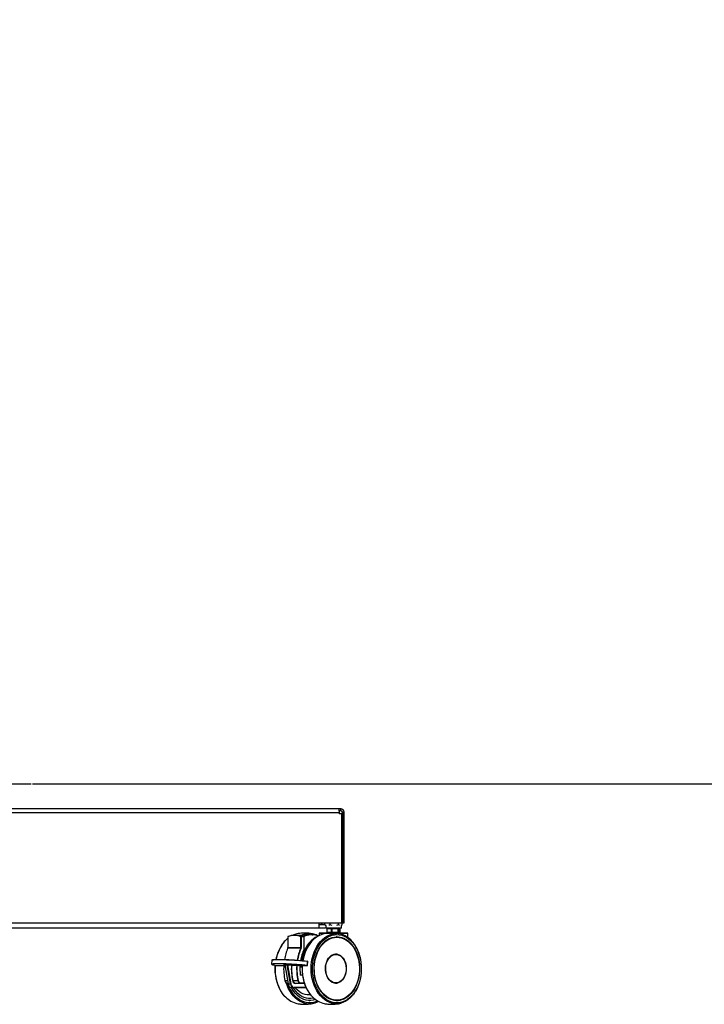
# Model space of a CAD drawing. Header units: millimetres. Extents: x 20 to 22981, y 40 to 19992.
# Tile 20 of 153: x 7004 to 8446, y 1654 to 3727. Entities that reach past the tile are written whole.
import ezdxf

# ---------------------------------------------------------------- set-up
doc = ezdxf.new("R2010")
doc.units = ezdxf.units.MM
doc.header["$LTSCALE"] = 2
doc.layers.add('COMPONENT_GEOMETRY', color=7, linetype='Continuous')
doc.styles.add('SLDTEXTSTYLE0', font='TXT', dxfattribs={"width": 0.75})
doc.dimstyles.new('SLDDIMSTYLE1', dxfattribs={"dimtxt": 100, "dimasz": 6.604, "dimexe": 0, "dimexo": 0.0625, "dimgap": 25, "dimtad": 0, "dimtih": 1, "dimtoh": 1, "dimdec": 1, "dimrnd": 1e-09, "dimzin": 12, "dimdsep": 46, "dimtxsty": 'SLDTEXTSTYLE0', "dimsah": 1, "dimcen": 0.09, "dimadec": 0, "dimazin": 3, "dimtfac": 1, "dimtdec": 1, "dimtofl": 0, "dimtmove": 0, "dimatfit": 3, "dimfxl": 1, "dimfrac": 2, "dimtolj": 1, "dimtzin": 12, "dimarcsym": 0})

# ---------------------------------------------------------------- blocks, each defined once
blk = doc.blocks.new('_D_5')
at = {"layer": 'COMPONENT_GEOMETRY', "color": 7}
for p, q in [((10523.3, 6612.5), (10523.3, 4529.8)), ((10323.2, 4509.5), (10292.8, 4509.5)), ((10292.8, 4509.5), (10292.8, 4350.8)), ((10723.4, 4509.5), (10753.8, 4509.5)), ((10753.8, 4509.5), (10753.8, 4350.8)), ((10292.8, 4350.8), (10323.2, 4350.8)), ((10753.8, 4350.8), (10723.4, 4350.8)), ((10523.3, 2118.5), (10523.3, 4201.1)), ((7030.6, 2118.5), (10529.6, 2118.5))]:
    blk.add_line(p, q, dxfattribs=at)
for points in [[(10523.3, 6612.5), (10522.3, 6605.9), (10524.3, 6605.9)], [(10523.3, 2118.5), (10524.3, 2125.1), (10522.3, 2125.1)]]:
    blk.add_solid(points, dxfattribs=at)
at = {"layer": 'COMPONENT_GEOMETRY', "color": 7, "char_height": 100, "attachment_point": 1, "style": 'SLDTEXTSTYLE0'}
for s, insert in [('7\'4.46"', (10323.2, 4479.7)), ('2247mm', (10250.5, 4330))]:
    blk.add_mtext(s, dxfattribs=dict(at, insert=insert))

msp = doc.modelspace()

# ---------------------------------------------------------------- linework, layer by layer
at = {"color": 7, "linetype": 'Continuous', "lineweight": 25}
for p, q in [((5882.12, 2057.49), (7676.46, 2057.49)), ((7675.29, 2065.49), (5883.29, 2065.49)), ((7679.29, 2065.49), (7675.29, 2065.49)), ((7679.29, 2061.49), (7676.14, 2061.49)), ((7676.46, 2057.49), (7676.46, 2055.09)), ((7681.66, 2055.09), (7676.46, 2055.09)), ((7679.29, 2065.49), (7679.29, 2061.49)), ((7681.66, 2055.09), (7681.66, 1825.49)), ((7687.29, 2057.49), (7683.29, 2057.49)), ((7683.29, 2055.09), (7683.29, 2057.49)), ((7687.29, 2055.09), (7683.29, 2055.09)), ((7683.29, 2055.09), (7683.29, 1825.49)), ((7687.29, 2055.09), (7687.29, 2057.49)), ((7687.29, 1825.49), (7687.29, 2055.09)), ((5876.92, 1825.49), (7681.66, 1825.49)), ((7634.79, 1814.49), (7634.79, 1825.49)), ((7646.59, 1821.35), (7646.59, 1825.49)), ((7657.26, 1825.49), (7657.26, 1821.35)), ((7675.51, 1821.35), (7675.51, 1825.49)), ((7682.27, 1832.46), (7681.66, 1832.93)), ((7683.07, 1831.76), (7681.66, 1832.8)), ((7683.07, 1821.35), (7683.07, 1831.76)), ((7683.29, 1825.49), (7687.29, 1825.49)), ((7634.79, 1814.49), (5923.79, 1814.49)), ((7634.63, 1803.59), (7634.63, 1798.73)), ((7646.29, 1821.49), (7634.79, 1821.49)), ((7646.29, 1814.49), (7634.79, 1814.49)), ((7635.03, 1803.99), (7694.63, 1803.99)), ((7639.72, 1804.49), (7639.72, 1803.99)), ((7639.72, 1804.49), (7689.94, 1804.49)), ((7646.59, 1821.5), (7646.29, 1821.49)), ((7648.33, 1814.65), (7646.29, 1814.49)), ((7646.59, 1821.35), (7647.4, 1820.75)), ((7649.3, 1819.93), (7646.59, 1821.35)), ((7647.35, 1820.68), (7648.33, 1819.92)), ((7648.33, 1819.92), (7648.33, 1814.49)), ((7681.33, 1814.49), (7648.33, 1814.49)), ((7650.68, 1813.29), (7650.68, 1805.69)), ((7650.88, 1813.49), (7651.1, 1813.49)), ((7651.1, 1805.49), (7650.88, 1805.49)), ((7660.21, 1813.29), (7650.95, 1813.29)), ((7650.95, 1813.29), (7650.95, 1805.69)), ((7650.95, 1805.69), (7660.21, 1805.69)), ((7651.1, 1813.49), (7660.36, 1813.49)), ((7660.36, 1805.49), (7651.1, 1805.49)), ((7657.26, 1821.35), (7654.55, 1819.93)), ((7654.83, 1814.49), (7654.83, 1813.49)), ((7654.83, 1805.49), (7654.83, 1804.49)), ((7661.91, 1819.93), (7657.26, 1821.35)), ((7661.17, 1813.29), (7660.21, 1813.29)), ((7660.21, 1805.69), (7660.21, 1813.29)), ((7660.21, 1805.69), (7661.17, 1805.69)), ((7660.36, 1813.49), (7661.13, 1813.49)), ((7661.13, 1805.49), (7660.36, 1805.49)), ((7661.13, 1813.49), (7674.27, 1813.49)), ((7674.27, 1805.49), (7661.13, 1805.49)), ((7674.32, 1813.29), (7661.17, 1813.29)), ((7661.17, 1813.29), (7661.17, 1805.69)), ((7661.17, 1805.69), (7674.32, 1805.69)), ((7675.51, 1821.35), (7670.87, 1819.93)), ((7674.27, 1813.49), (7674.86, 1813.49)), ((7674.86, 1805.49), (7674.27, 1805.49)), ((7674.32, 1805.69), (7674.32, 1813.29)), ((7675.05, 1813.29), (7674.32, 1813.29)), ((7674.32, 1805.69), (7675.05, 1805.69)), ((7674.83, 1813.49), (7674.83, 1814.49)), ((7674.83, 1804.49), (7674.83, 1805.49)), ((7674.86, 1813.49), (7678.75, 1813.49)), ((7678.75, 1805.49), (7674.86, 1805.49)), ((7675.05, 1813.29), (7675.05, 1805.69)), ((7678.94, 1813.29), (7675.05, 1813.29)), ((7675.05, 1805.69), (7678.94, 1805.69)), ((7677.43, 1819.93), (7675.51, 1821.35)), ((7678.75, 1813.49), (7678.78, 1813.49)), ((7678.78, 1805.49), (7678.75, 1805.49)), ((7678.94, 1805.69), (7678.94, 1813.29)), ((7678.98, 1805.69), (7678.98, 1813.29)), ((7683.07, 1821.35), (7681.15, 1819.93)), ((7681.33, 1819.92), (7682.31, 1820.68)), ((7681.33, 1814.49), (7681.33, 1819.92)), ((7689.94, 1803.99), (7689.94, 1804.49)), ((7695.03, 1794.46), (7695.03, 1803.59)), ((7568.63, 1796.29), (7568.63, 1773.5)), ((7568.74, 1796.29), (7568.74, 1773.5)), ((7589, 1799.14), (7582.69, 1799.14)), ((7596.63, 1796.29), (7596.06, 1796.29)), ((7596.06, 1773.5), (7596.06, 1796.29)), ((7596.42, 1796.67), (7602.73, 1796.67)), ((7596.63, 1796.29), (7596.63, 1773.5)), ((7602.94, 1796.29), (7596.63, 1796.29)), ((7602.94, 1770.2), (7602.94, 1796.29)), ((7603.06, 1770.2), (7603.06, 1796.29)), ((7670.48, 1795.97), (7670.9, 1795.97)), ((7670.9, 1795.97), (7670.55, 1795.97)), ((7671.73, 1795.29), (7670.9, 1795.29)), ((7595.85, 1772.45), (7568.53, 1772.45)), ((7568.74, 1773.5), (7596.06, 1773.5)), ((7596.63, 1773.5), (7596.06, 1773.5)), ((7534.91, 1746.74), (7534.4, 1738.57)), ((7609.73, 1744.42), (7609.21, 1736.25)), ((7609.64, 1736.17), (7610.15, 1744.34)), ((7669.67, 1758.99), (7668.64, 1758.99)), ((7545, 1735.78), (7545.02, 1735.78)), ((7545.02, 1735.78), (7559.77, 1735.78)), ((7561.76, 1737.34), (7566.77, 1737.34)), ((7561.91, 1736.99), (7568.85, 1696.84)), ((7567.03, 1737.04), (7562.01, 1737.04)), ((7562.01, 1737.04), (7568.97, 1696.81)), ((7573.99, 1696.81), (7567.03, 1737.04)), ((7567.63, 1736.87), (7574.55, 1696.91)), ((7576.05, 1735.84), (7567.63, 1736.87)), ((7567.94, 1737.27), (7576.35, 1736.24)), ((7576.35, 1736.24), (7586.95, 1736.24)), ((7587.21, 1735.81), (7576.61, 1735.81)), ((7590.93, 1735.39), (7587.77, 1735.77)), ((7588.07, 1736.17), (7591.24, 1735.78)), ((7591.24, 1735.78), (7609.04, 1735.78)), ((7591.26, 1735.78), (7591.24, 1735.78)), ((7591.26, 1735.78), (7609.07, 1735.78)), ((7595.76, 1732.42), (7594.11, 1732.42)), ((7594.14, 1732.84), (7595.41, 1732.84)), ((7595.57, 1735.78), (7595.41, 1732.84)), ((7598.76, 1732.42), (7596.69, 1732.42)), ((7609.07, 1735.78), (7609.04, 1735.78)), ((7579.22, 1703.85), (7589.81, 1703.85)), ((7594.97, 1715.91), (7599.59, 1715.91)), ((7567.96, 1698.28), (7568.6, 1698.28)), ((7568.97, 1696.81), (7573.99, 1696.81)), ((7575.94, 1689.16), (7580.96, 1689.16)), ((7607.19, 1689.16), (7580.96, 1689.16)), ((7584.68, 1698.28), (7595.27, 1698.28)), ((7603.54, 1698.28), (7595.27, 1698.28)), ((7668.64, 1698.99), (7669.67, 1698.99)), ((7613.41, 1662.01), (7614.58, 1662.01)), ((7670.55, 1662.01), (7670.9, 1662.01)), ((7670.9, 1662.69), (7671.73, 1662.69))]:
    msp.add_line(p, q, dxfattribs=at)
at = {"color": 8, "linetype": 'Continuous', "lineweight": 25}
for p, q in [((7653.74, 1803.59), (7634.63, 1803.59)), ((7650.95, 1813.29), (7650.68, 1813.29)), ((7650.68, 1805.69), (7650.95, 1805.69)), ((7695.03, 1803.59), (7668.82, 1803.59)), ((7678.98, 1813.29), (7678.94, 1813.29)), ((7678.94, 1805.69), (7678.98, 1805.69)), ((7568.74, 1796.29), (7568.63, 1796.29)), ((7602.94, 1796.29), (7603.06, 1796.29)), ((7568.74, 1773.5), (7568.63, 1773.5)), ((7602.94, 1770.2), (7603.06, 1770.2)), ((7545, 1735.78), (7559.8, 1735.78)), ((7559.63, 1736.24), (7562.04, 1736.24)), ((7562.11, 1735.81), (7559.89, 1735.81)), ((7597.13, 1735.78), (7596.97, 1732.82)), ((7596.97, 1732.82), (7598.79, 1732.82)), ((7562.49, 1703.85), (7567.64, 1703.85)), ((7599.64, 1715.51), (7595.25, 1715.51)), ((7581.24, 1689.56), (7607.01, 1689.56)), ((7603.68, 1697.88), (7584.4, 1697.88)), ((7595.55, 1698.68), (7603.4, 1698.68))]:
    msp.add_line(p, q, dxfattribs=at)
at = {"color": 7, "linetype": 'Continuous', "lineweight": 25, "flags": 128}
for points in [[(7568.89, 1796.66), (7568.9, 1796.67), (7568.96, 1796.67)], [(7632.22, 1797.48), (7631.19, 1797.04), (7626.34, 1794.54), (7621.7, 1791.37), (7617.31, 1787.57), (7613.22, 1783.16), (7609.47, 1778.2), (7606.1, 1772.75), (7603.14, 1766.84), (7600.62, 1760.55), (7598.57, 1753.93), (7597.01, 1747.06), (7596.81, 1745.99)], [(7671.73, 1800.84), (7676.86, 1800.48), (7681.94, 1799.41), (7686.92, 1797.64), (7691.74, 1795.19), (7696.37, 1792.09), (7700.75, 1788.35), (7704.85, 1784.03), (7708.61, 1779.16), (7712.01, 1773.79), (7715.01, 1767.97), (7717.58, 1761.77), (7719.69, 1755.24), (7721.33, 1748.45), (7722.47, 1741.47), (7723.11, 1734.36), (7723.24, 1727.2), (7722.85, 1720.06), (7721.96, 1713), (7720.57, 1706.11), (7718.69, 1699.44), (7716.35, 1693.07), (7713.56, 1687.05), (7710.36, 1681.45), (7706.77, 1676.32), (7702.84, 1671.72), (7698.6, 1667.69), (7694.08, 1664.26), (7689.35, 1661.48), (7684.44, 1659.37), (7679.41, 1657.95), (7674.3, 1657.24), (7669.16, 1657.24), (7664.05, 1657.95), (7659.01, 1659.37), (7654.11, 1661.48), (7649.37, 1664.26), (7644.86, 1667.69), (7640.62, 1671.72), (7636.68, 1676.32), (7633.1, 1681.45), (7629.89, 1687.05), (7627.11, 1693.07), (7624.76, 1699.44), (7622.89, 1706.11), (7621.49, 1713), (7620.6, 1720.06), (7620.22, 1727.2), (7620.35, 1734.36), (7620.99, 1741.47), (7622.13, 1748.45), (7623.76, 1755.24), (7625.88, 1761.77), (7628.45, 1767.97), (7631.44, 1773.79), (7634.84, 1779.16), (7638.61, 1784.03), (7642.7, 1788.35), (7647.09, 1792.09), (7651.71, 1795.19), (7656.54, 1797.64), (7661.52, 1799.41), (7666.6, 1800.48), (7671.73, 1800.84)], [(7671.73, 1795.99), (7676.67, 1795.64), (7681.56, 1794.57), (7686.34, 1792.82), (7690.97, 1790.38), (7695.4, 1787.3), (7699.57, 1783.6), (7703.45, 1779.32), (7706.99, 1774.5), (7710.16, 1769.21), (7712.92, 1763.48), (7715.25, 1757.39), (7717.11, 1751), (7718.49, 1744.38), (7719.38, 1737.59), (7719.76, 1730.72), (7719.64, 1723.82), (7719, 1716.98), (7717.86, 1710.27), (7716.24, 1703.75), (7714.14, 1697.5), (7711.59, 1691.59), (7708.62, 1686.07), (7705.26, 1681.01), (7701.55, 1676.46), (7697.52, 1672.46), (7693.21, 1669.06), (7688.68, 1666.3), (7683.97, 1664.2), (7679.12, 1662.79), (7674.2, 1662.08), (7669.25, 1662.08), (7664.33, 1662.79), (7659.49, 1664.2), (7654.78, 1666.3), (7650.25, 1669.06), (7645.94, 1672.46), (7641.91, 1676.46), (7638.19, 1681.01), (7634.83, 1686.07), (7631.86, 1691.59), (7629.32, 1697.5), (7627.22, 1703.75), (7625.59, 1710.27), (7624.46, 1716.98), (7623.82, 1723.82), (7623.69, 1730.72), (7624.08, 1737.59), (7624.96, 1744.38), (7626.35, 1751), (7628.21, 1757.39), (7630.53, 1763.48), (7633.3, 1769.21), (7636.46, 1774.5), (7640.01, 1779.32), (7643.89, 1783.6), (7648.06, 1787.3), (7652.49, 1790.38), (7657.12, 1792.82), (7661.9, 1794.57), (7666.79, 1795.64), (7671.73, 1795.99)], [(7671.73, 1795.29), (7676.62, 1794.94), (7681.45, 1793.89), (7686.19, 1792.15), (7690.77, 1789.74), (7695.15, 1786.69), (7699.28, 1783.03), (7703.12, 1778.79), (7706.62, 1774.03), (7709.76, 1768.79), (7712.49, 1763.12), (7714.79, 1757.1), (7716.64, 1750.77), (7718.01, 1744.22), (7718.88, 1737.5), (7719.26, 1730.7), (7719.13, 1723.87), (7718.51, 1717.1), (7717.38, 1710.46), (7715.77, 1704.01), (7713.7, 1697.83), (7711.18, 1691.98), (7708.24, 1686.52), (7704.91, 1681.51), (7701.24, 1677), (7697.25, 1673.05), (7692.99, 1669.69), (7688.5, 1666.95), (7683.84, 1664.88), (7679.05, 1663.48), (7674.18, 1662.78), (7669.28, 1662.78), (7664.41, 1663.48), (7659.62, 1664.88), (7654.96, 1666.95), (7650.47, 1669.69), (7646.21, 1673.05), (7642.22, 1677), (7638.54, 1681.51), (7635.22, 1686.52), (7632.28, 1691.98), (7629.76, 1697.83), (7627.68, 1704.01), (7626.07, 1710.46), (7624.95, 1717.1), (7624.32, 1723.87), (7624.2, 1730.7), (7624.57, 1737.5), (7625.45, 1744.22), (7626.82, 1750.77), (7628.66, 1757.1), (7630.96, 1763.12), (7633.7, 1768.79), (7636.83, 1774.03), (7640.34, 1778.79), (7644.18, 1783.03), (7648.31, 1786.69), (7652.69, 1789.74), (7657.27, 1792.15), (7662, 1793.89), (7666.84, 1794.94), (7671.73, 1795.29)], [(7609.73, 1744.42), (7604.77, 1744.91), (7599.48, 1745.39), (7593.93, 1745.85), (7588.2, 1746.27), (7582.39, 1746.66), (7576.57, 1747), (7570.85, 1747.29), (7565.29, 1747.53), (7560, 1747.72), (7555.04, 1747.84), (7550.49, 1747.9), (7546.42, 1747.9), (7542.89, 1747.84), (7539.96, 1747.72), (7537.67, 1747.53), (7536.05, 1747.29), (7535.13, 1747), (7534.91, 1746.74)], [(7535.34, 1747.16), (7535.56, 1747.37), (7536.47, 1747.66), (7538.07, 1747.9), (7540.34, 1748.08), (7543.25, 1748.2), (7546.75, 1748.27), (7550.78, 1748.27), (7555.29, 1748.2), (7560.21, 1748.08), (7565.46, 1747.9), (7570.97, 1747.66), (7576.65, 1747.37), (7582.41, 1747.03), (7588.18, 1746.65), (7593.86, 1746.23), (7599.36, 1745.78), (7604.61, 1745.3), (7609.52, 1744.81)], [(7609.52, 1744.81), (7609.57, 1744.8), (7609.61, 1744.78), (7609.65, 1744.75), (7609.68, 1744.7), (7609.7, 1744.64), (7609.72, 1744.57), (7609.73, 1744.49), (7609.73, 1744.42)], [(7669.67, 1759.6), (7673.03, 1759.25), (7676.3, 1758.18), (7679.42, 1756.43), (7682.31, 1754.03), (7684.9, 1751.05), (7687.14, 1747.55), (7688.96, 1743.62), (7690.34, 1739.34), (7691.23, 1734.82), (7691.61, 1730.16), (7691.48, 1725.48), (7690.84, 1720.88), (7689.71, 1716.47), (7688.1, 1712.35), (7686.07, 1708.62), (7683.64, 1705.37), (7680.89, 1702.68), (7677.88, 1700.6), (7674.68, 1699.18), (7671.36, 1698.47), (7667.99, 1698.47), (7664.67, 1699.18), (7661.47, 1700.6), (7658.46, 1702.68), (7655.71, 1705.37), (7653.28, 1708.62), (7651.25, 1712.35), (7649.64, 1716.47), (7648.5, 1720.88), (7647.86, 1725.48), (7647.74, 1730.16), (7648.12, 1734.82), (7649.01, 1739.34), (7650.39, 1743.62), (7652.21, 1747.55), (7654.45, 1751.05), (7657.04, 1754.03), (7659.93, 1756.43), (7663.05, 1758.18), (7666.32, 1759.25), (7669.67, 1759.6)], [(7669.67, 1758.99), (7672.96, 1758.64), (7676.17, 1757.59), (7679.22, 1755.88), (7682.05, 1753.53), (7684.59, 1750.61), (7686.79, 1747.18), (7688.58, 1743.32), (7689.92, 1739.13), (7690.8, 1734.7), (7691.17, 1730.14), (7691.05, 1725.55), (7690.42, 1721.04), (7689.31, 1716.72), (7687.73, 1712.68), (7685.74, 1709.03), (7683.36, 1705.85), (7680.67, 1703.2), (7677.72, 1701.17), (7674.58, 1699.78), (7671.32, 1699.08), (7668.03, 1699.08), (7664.77, 1699.78), (7661.63, 1701.17), (7658.68, 1703.2), (7655.99, 1705.85), (7653.61, 1709.03), (7651.62, 1712.68), (7650.04, 1716.72), (7648.93, 1721.04), (7648.3, 1725.55), (7648.18, 1730.14), (7648.55, 1734.7), (7649.43, 1739.13), (7650.77, 1743.32), (7652.56, 1747.18), (7654.76, 1750.61), (7657.3, 1753.53), (7660.13, 1755.88), (7663.18, 1757.59), (7666.39, 1758.64), (7669.67, 1758.99)], [(7534.78, 1738.18), (7534.41, 1738.49), (7534.62, 1738.83), (7535.54, 1739.12), (7537.16, 1739.36), (7539.45, 1739.55), (7542.38, 1739.67), (7545.91, 1739.73), (7549.97, 1739.73), (7554.52, 1739.67), (7559.48, 1739.55), (7564.78, 1739.36), (7570.33, 1739.12), (7576.06, 1738.83), (7581.88, 1738.49), (7587.69, 1738.1), (7593.42, 1737.68), (7598.97, 1737.22), (7604.26, 1736.74), (7609.21, 1736.25)], [(7608.96, 1735.84), (7604.05, 1736.34), (7598.8, 1736.81), (7593.29, 1737.26), (7587.62, 1737.68), (7581.85, 1738.07), (7576.09, 1738.4), (7570.41, 1738.7), (7564.9, 1738.93), (7559.65, 1739.12), (7554.73, 1739.24), (7550.22, 1739.3), (7546.18, 1739.3), (7542.69, 1739.24), (7539.78, 1739.12), (7537.51, 1738.93), (7535.91, 1738.7), (7534.99, 1738.4), (7534.79, 1738.07), (7535.29, 1737.68), (7536.5, 1737.26), (7538.39, 1736.81), (7540.93, 1736.34), (7544.09, 1735.84)], [(7609.04, 1735.78), (7609.12, 1735.79), (7609.18, 1735.79), (7609.21, 1735.79), (7609.21, 1735.8), (7609.18, 1735.81), (7609.13, 1735.82), (7609.06, 1735.83), (7608.96, 1735.84)], [(7568.85, 1696.84), (7568.86, 1696.83), (7568.88, 1696.82), (7568.92, 1696.81), (7568.97, 1696.81)], [(7626.68, 1664.15), (7621.98, 1662.79), (7617.06, 1662.08), (7612.11, 1662.08), (7607.19, 1662.79), (7602.35, 1664.2), (7597.63, 1666.3), (7593.1, 1669.06), (7588.79, 1672.46), (7584.76, 1676.46), (7581.05, 1681.01), (7577.69, 1686.07), (7575.95, 1689.16)], [(7626.66, 1664.16), (7621.97, 1662.81), (7617.06, 1662.1), (7612.11, 1662.1), (7607.19, 1662.81), (7602.35, 1664.22), (7597.64, 1666.32), (7593.11, 1669.08), (7588.8, 1672.48), (7584.77, 1676.47), (7581.06, 1681.02), (7577.7, 1686.08), (7575.96, 1689.16)], [(7622.75, 1667.44), (7621.72, 1667.19), (7616.97, 1666.48), (7612.19, 1666.48), (7607.44, 1667.19), (7602.77, 1668.6), (7598.23, 1670.69), (7593.88, 1673.44), (7589.76, 1676.83), (7585.93, 1680.8), (7582.42, 1685.32), (7579.95, 1689.16)], [(7616.27, 1674.04), (7613.8, 1673.73), (7609.26, 1673.73), (7604.76, 1674.45), (7600.35, 1675.88), (7596.08, 1678.01), (7592.01, 1680.8), (7588.2, 1684.21), (7584.69, 1688.21), (7583.97, 1689.16)], [(7704.3, 1672.08), (7704.16, 1671.93), (7699.99, 1667.62), (7695.53, 1663.89), (7690.84, 1660.8), (7685.95, 1658.36), (7680.91, 1656.6), (7675.77, 1655.53), (7670.58, 1655.18), (7665.39, 1655.53), (7660.94, 1656.41)]]:
    msp.add_lwpolyline(points, dxfattribs=at)
at = {"color": 8, "linetype": 'Continuous', "lineweight": 25, "flags": 128}
for points in [[(7602.79, 1796.66), (7602.78, 1796.67), (7602.73, 1796.67)], [(7614.58, 1800.84), (7619.71, 1800.48), (7621.25, 1800.23)], [(7660.94, 1656.41), (7660.25, 1656.6), (7655.21, 1658.36), (7650.32, 1660.8), (7645.63, 1663.89), (7641.17, 1667.62), (7637, 1671.93), (7633.15, 1676.8), (7629.66, 1682.16), (7626.56, 1687.98), (7623.89, 1694.2), (7621.67, 1700.74), (7619.92, 1707.56), (7618.66, 1714.59), (7617.9, 1721.76), (7617.64, 1728.99), (7617.9, 1736.23), (7618.66, 1743.39), (7619.92, 1750.42), (7621.67, 1757.24), (7623.89, 1763.79), (7626.56, 1770), (7629.66, 1775.82), (7633.15, 1781.19), (7637, 1786.05), (7641.17, 1790.37), (7645.63, 1794.09), (7650.32, 1797.19), (7655.21, 1799.63), (7660.25, 1801.39), (7665.39, 1802.45), (7670.58, 1802.81)], [(7602.94, 1770.2), (7602.98, 1770.16), (7603.01, 1770.12), (7603.02, 1770.08), (7603.02, 1770.04), (7603.02, 1770.03)], [(7561.07, 1672.13), (7557.39, 1676.8), (7553.9, 1682.16), (7550.81, 1687.98), (7548.14, 1694.2), (7545.92, 1700.74), (7544.17, 1707.56), (7542.9, 1714.59), (7542.14, 1721.76), (7541.89, 1728.99), (7542.14, 1736.14)], [(7618.22, 1672.13), (7614.54, 1676.8), (7611.05, 1682.16), (7607.95, 1687.98), (7605.28, 1694.2), (7603.06, 1700.74), (7601.31, 1707.56), (7600.05, 1714.59), (7599.29, 1721.76), (7599.03, 1728.99), (7599.26, 1735.78)], [(7594.69, 1716.17), (7594.74, 1716.18), (7594.78, 1716.2), (7594.8, 1716.21), (7594.81, 1716.22), (7594.81, 1716.22)], [(7603.79, 1656.41), (7603.11, 1656.6), (7598.07, 1658.36), (7593.18, 1660.8), (7588.48, 1663.89), (7584.02, 1667.62), (7579.85, 1671.93), (7576, 1676.8), (7572.51, 1682.16), (7569.42, 1687.98), (7566.75, 1694.2), (7564.9, 1699.51)], [(7631.3, 1661.03), (7627.3, 1659.37), (7622.26, 1657.95), (7617.15, 1657.24), (7612.01, 1657.24), (7606.9, 1657.95), (7601.87, 1659.37), (7596.96, 1661.48), (7592.23, 1664.26), (7587.72, 1667.69), (7583.47, 1671.72), (7579.54, 1676.32), (7575.95, 1681.45), (7572.75, 1687.05), (7569.96, 1693.07), (7568, 1698.28)]]:
    msp.add_lwpolyline(points, dxfattribs=at)
at = {"color": 7, "linetype": 'Continuous', "lineweight": 25}
for centre, radius, start, end in [((7634.29, 1831.49), 10, 272.86598, 323.1301), ((7635.03, 1803.59), 0.4, 90, 180), ((7650.88, 1813.29), 0.2, 90, 180), ((7650.88, 1805.69), 0.2, 180, 270), ((7651.13, 1813.31), 0.179, 100.35914, 187.52319), ((7651.13, 1805.67), 0.179, 172.47681, 259.64086), ((7660.39, 1813.31), 0.179, 100.35914, 187.52319), ((7660.39, 1805.67), 0.179, 172.47681, 259.64086), ((7660.92, 1813.34), 0.257, 349.36484, 36.49359), ((7660.92, 1805.64), 0.257, 323.50641, 10.63516), ((7674.07, 1813.34), 0.257, 349.36484, 36.49359), ((7674.07, 1805.64), 0.257, 323.50641, 10.63516), ((7674.85, 1813.3), 0.196, 358.78838, 88.73483), ((7674.85, 1805.69), 0.196, 271.26517, 1.21162), ((7678.74, 1813.3), 0.196, 358.78838, 88.73483), ((7678.74, 1805.69), 0.196, 271.26517, 1.21162), ((7678.78, 1813.29), 0.2, 0, 90), ((7678.78, 1805.69), 0.2, 270, 0), ((7694.63, 1803.59), 0.4, 0, 90), ((7604.39, 1748.44), 57.24, 128.668, 139.13467), ((7569.03, 1796.29), 0.4, 110.06335, 180), ((7582.4, 1759.41), 39.32, 69.67384, 110.32616), ((7582.69, 1759.61), 39.52, 69.67384, 110.32616), ((7595.61, 1761.44), 41.47, 104.77849, 115.65539), ((7588.91, 1759.22), 39.92, 69.74851, 89.87173), ((7596.49, 1796.25), 0.432, 100.0049, 174.92788), ((7596.23, 1796.32), 0.4, 355.00414, 61.88839), ((7618.9, 1762.48), 37.79, 71.45098, 115.89333), ((7602.54, 1796.32), 0.4, 355.00414, 61.88839), ((7602.66, 1796.29), 0.4, 0, 69.93665), ((7613.17, 1762.59), 40.22, 60.93705, 89.6176), ((7655.18, 1755.51), 47.82, 105.78211, 140.55474), ((7671.98, 1755.64), 39.66, 91.5638, 138.29023), ((7668.79, 1757.16), 45.68, 38.88421, 87.75856), ((7669.37, 1755.02), 40.98, 42.83582, 87.86676), ((7663.16, 1731.07), 103.28, 156.38159, 170.53974), ((7568.5, 1772.33), 0.121, 78.80903, 143.95735), ((7566.13, 1773.49), 2.61, 336.66257, 0.33844), ((7690.75, 1730.97), 103.58, 156.39234, 171.30189), ((7690.8, 1730.97), 103.06, 156.39128, 171.27816), ((7684.63, 1731.16), 90.54, 154.45646, 170.49506), ((7684.12, 1731.16), 90.03, 154.45553, 170.43841), ((7593.45, 1773.49), 2.61, 336.66257, 0.33844), ((7595.78, 1771.53), 0.92, 50.28901, 85.94202), ((7593.49, 1773.48), 3.13, 336.66257, 0.33844), ((7678.82, 1732.44), 81.57, 145.61232, 170.52593), ((7602.92, 1770.1), 0.123, 259.57249, 324.5261), ((7602.66, 1770.2), 0.4, 334.12703, 0), ((7668.79, 1742.4), 16.59, 90.54637, 122.24111), ((7668.42, 1742.45), 17.16, 54.57063, 87.53854), ((7545.06, 1743.58), 7.8, 262.84461, 269.53916), ((7559.51, 1735.88), 0.382, 349.85156, 72.47281), ((7673.41, 1728.97), 113.73, 176.55271, 192.75882), ((7672.87, 1728.97), 113.18, 176.55462, 192.75883), ((7561.67, 1737.01), 0.339, 3.96606, 75.63892), ((7566.69, 1737.01), 0.339, 3.96606, 75.63892), ((7568.01, 1736.89), 0.382, 101.71078, 183.65216), ((7690.12, 1728.97), 114.28, 176.55271, 192.75882), ((7576.43, 1735.87), 0.382, 101.71078, 183.65216), ((7576.67, 1741.58), 5.77, 263.85293, 269.46866), ((7576.24, 1735.88), 0.382, 349.85156, 72.47281), ((7690.13, 1728.97), 113.73, 176.55271, 192.75882), ((7586.83, 1735.88), 0.382, 349.85156, 72.47281), ((7700.73, 1728.97), 113.73, 176.55271, 192.75882), ((7700.74, 1728.97), 113.18, 176.55462, 192.75883), ((7588.15, 1735.8), 0.382, 101.71078, 183.65216), ((7591.31, 1735.41), 0.382, 101.71078, 183.65216), ((7696.1, 1728.99), 102.22, 176.19274, 187.20802), ((7695.55, 1728.99), 101.66, 176.17189, 187.20802), ((7595.79, 1732.8), 0.378, 173.18549, 264.85237), ((7596.61, 1732.77), 0.356, 281.95471, 8.29993), ((7608.83, 1736.21), 0.387, 289.58451, 5.7912), ((7568.78, 1704.56), 6.33, 186.37737, 262.54378), ((7579.27, 1702.28), 1.58, 92.08406, 112.73717), ((7585.27, 1704.47), 6.64, 186.37737, 262.54378), ((7585.5, 1704.56), 6.33, 186.37737, 262.54378), ((7589.75, 1705.43), 1.58, 272.08406, 292.73717), ((7596.1, 1704.56), 6.33, 186.37737, 262.54378), ((7596.33, 1704.64), 6.01, 186.37737, 262.54378), ((7594.72, 1716.08), 0.161, 59.37249, 101.58049), ((7595.36, 1716.17), 0.669, 180.03997, 261.03775), ((7594.9, 1715.56), 0.356, 351.70007, 78.04529), ((7668.8, 1715.61), 16.62, 237.78979, 269.42273), ((7668.41, 1715.56), 17.19, 272.49283, 305.39795), ((7577.11, 1697.23), 8.15, 182.91888, 261.73279), ((7573.93, 1698.85), 2.04, 271.5674, 287.53096), ((7582.13, 1697.23), 8.15, 182.91888, 261.73279), ((7582.36, 1697.3), 7.83, 182.91888, 261.73279), ((7580.89, 1689.51), 0.356, 281.95471, 8.29993), ((7584.76, 1697.93), 0.356, 101.95471, 188.29993), ((7595.2, 1698.63), 0.356, 281.95471, 8.29993), ((7598.83, 1703.69), 49.21, 219.89595, 253.74868), ((7613.45, 1694.54), 39.33, 255.78388, 299.30146), ((7655.97, 1703.69), 49.21, 219.89595, 253.74868), ((7672.2, 1702.81), 40.14, 222.00526, 268.1408), ((7670.07, 1701.48), 39.47, 270.60245, 318.05799)]:
    msp.add_arc(centre, radius, start, end, dxfattribs=at)
at = {"color": 8, "linetype": 'Continuous', "lineweight": 25}
for centre, radius, start, end in [((7623.12, 1734.42), 80.59, 140.30455, 170.14212), ((7569.03, 1796.39), 0.31, 117.57154, 198.99581), ((7613.68, 1762.75), 40.05, 90.3505, 117.47843), ((7614.78, 1762.16), 38.68, 90.29078, 113.99037), ((7680.8, 1734.07), 81.23, 140.35618, 171.77517), ((7657.96, 1745.94), 56.73, 129.52311, 144.96501), ((7609.72, 1743.17), 1.25, 69.83838, 89.65829), ((7590.94, 1735.95), 0.561, 268.9296, 343.01961), ((7609.25, 1735.21), 1.03, 67.7875, 91.70592)]:
    msp.add_arc(centre, radius, start, end, dxfattribs=at)
at = {"color": 7, "linetype": 'Continuous', "lineweight": 25}
for centre, major_axis, ratio, start_param, end_param in [((7562.36, 1737.27), (0.821, -0.054), 0.0605468, 2.3992921, 3.9700884), ((7567.38, 1737.27), (0.821, -0.054), 0.0605468, 0.8284958, 2.3992921), ((7567.35, 1736.87), (0.426, -0.135), 0.2334576, 0.9339433, 2.5047397)]:
    msp.add_ellipse(centre, major_axis=major_axis, ratio=ratio, start_param=start_param, end_param=end_param, dxfattribs=at)
at = {"color": 8, "linetype": 'Continuous', "lineweight": 25}
msp.add_ellipse((7562.34, 1736.87), major_axis=(0.426, -0.135), ratio=0.2334576, start_param=2.5047397, end_param=3.2587105, dxfattribs=at)
at = {"color": 7, "linetype": 'Continuous', "lineweight": 25}
for points, knots in [([(7675.29, 2065.49), (7675.33, 2065.38), (7675.4, 2065.21), (7675.66, 2064.21), (7675.87, 2063.19), (7676.09, 2061.92), (7676.35, 2060.07), (7676.42, 2058.51), (7676.46, 2057.49)], [0, 0, 0, 0, 0.2411651, 0.3695163, 0.5, 0.6304837, 0.7588349, 1, 1, 1, 1]), ([(7687.29, 2057.49), (7687.18, 2058.51), (7687.01, 2060.07), (7686.01, 2061.92), (7684.99, 2063.19), (7683.72, 2064.21), (7681.87, 2065.21), (7680.31, 2065.38), (7679.29, 2065.49)], [0, 0, 0, 0, 0.2411651, 0.3695163, 0.5, 0.6304837, 0.7588349, 1, 1, 1, 1]), ([(7683.29, 2057.49), (7683.28, 2057.74), (7683.25, 2058.25), (7682.94, 2059.26), (7682.2, 2060.4), (7681.06, 2061.14), (7680.05, 2061.45), (7679.54, 2061.48), (7679.29, 2061.49)], [0, 0, 0, 0, 0.1166597, 0.2403658, 0.5, 0.7596342, 0.8833403, 1, 1, 1, 1]), ([(7604.13, 1803.99), (7601.83, 1803.93), (7597.25, 1803.8), (7590.84, 1802.93), (7586.82, 1801.93), (7585.01, 1801.48)], [0, 0, 0, 0, 0.35660909, 0.71055494, 1, 1, 1, 1]), ([(7623.19, 1801.48), (7621.48, 1801.91), (7617.51, 1802.92), (7611.12, 1803.79), (7606.46, 1803.92), (7604.13, 1803.99)], [0, 0, 0, 0, 0.2737177, 0.6377065, 1, 1, 1, 1]), ([(7661.27, 1803.99), (7658.98, 1803.93), (7654.4, 1803.8), (7647.99, 1802.93), (7643.96, 1801.93), (7642.15, 1801.48)], [0, 0, 0, 0, 0.3566091, 0.7105549, 1, 1, 1, 1]), ([(7654.78, 1804.96), (7654.75, 1804.96), (7654.64, 1804.94), (7654.75, 1804.92), (7654.82, 1804.91)], [0, 0, 0, 0, 0.324153, 1, 1, 1, 1]), ([(7670.2, 1814.36), (7669.05, 1814.3), (7667.28, 1814.22), (7664.64, 1814.12), (7662.75, 1814.04), (7660.83, 1813.95), (7658.53, 1813.85), (7657.01, 1813.75), (7655.67, 1813.65), (7654.97, 1813.58), (7654.94, 1813.52), (7654.94, 1813.5)], [0, 0, 0, 0, 0.1844216, 0.2858722, 0.3813211, 0.4615089, 0.5784396, 0.7624115, 0.7737842, 0.9525701, 1, 1, 1, 1]), ([(7673.73, 1814.49), (7673.19, 1814.45), (7672.1, 1814.37), (7669.59, 1814.25), (7666.7, 1814.12), (7663.63, 1814), (7660.67, 1813.87), (7658.09, 1813.75), (7656.06, 1813.63), (7655.37, 1813.54), (7655.03, 1813.5)], [0, 0, 0, 0, 0.12289045, 0.24812118, 0.37351469, 0.49871927, 0.62410929, 0.7493481, 0.87468928, 1, 1, 1, 1]), ([(7655.84, 1813.49), (7655.99, 1813.51), (7656.21, 1813.54), (7657.27, 1813.62), (7658.86, 1813.71), (7660.9, 1813.8), (7662.11, 1813.86), (7662.49, 1813.87), (7663.88, 1813.93), (7666.65, 1814.04), (7669.02, 1814.15), (7670.2, 1814.2)], [0, 0, 0, 0, 0.0875075, 0.1262925, 0.3157288, 0.4762883, 0.5219781, 0.5361202, 0.544457, 0.7723309, 1, 1, 1, 1]), ([(7680.34, 1801.48), (7678.63, 1801.91), (7674.66, 1802.92), (7668.27, 1803.79), (7663.6, 1803.92), (7661.27, 1803.99)], [0, 0, 0, 0, 0.2737177, 0.6377065, 1, 1, 1, 1]), ([(7560.75, 1785.69), (7560.72, 1785.66), (7559.37, 1784.24), (7556.98, 1781), (7553.63, 1775.96), (7550.67, 1770.45), (7548.07, 1764.61), (7545.91, 1758.46), (7544.34, 1752.97), (7543.68, 1749.48), (7543.44, 1748.2)], [0, 0, 0, 0, 0.0033958, 0.1545963, 0.305951, 0.4574019, 0.6089045, 0.7604263, 0.9119468, 1, 1, 1, 1]), ([(7617.89, 1785.69), (7617.86, 1785.66), (7616.52, 1784.24), (7614.12, 1781), (7610.77, 1775.96), (7607.81, 1770.45), (7605.22, 1764.61), (7603.05, 1758.46), (7601.28, 1752.15), (7600.48, 1747.82), (7600.08, 1745.69)], [0, 0, 0, 0, 0.0032108, 0.1461727, 0.2892805, 0.4324792, 0.5757267, 0.7189925, 0.862257, 1, 1, 1, 1]), ([(7633.93, 1798.19), (7633.68, 1798.15), (7633.05, 1798.05), (7631.86, 1798.1), (7631.07, 1798.27), (7630.99, 1798.29), (7630.96, 1798.3)], [0, 0, 0, 0, 0.2366967, 0.5976923, 0.8554916, 1, 1, 1, 1]), ([(7704.64, 1672.32), (7704.82, 1672.51), (7706.31, 1674.09), (7708.82, 1677.53), (7712.13, 1682.63), (7715.05, 1688.17), (7717.59, 1694.05), (7719.73, 1700.23), (7721.44, 1706.65), (7722.71, 1713.27), (7723.54, 1720.02), (7723.91, 1726.85), (7723.83, 1733.69), (7723.28, 1740.5), (7722.29, 1747.21), (7720.85, 1753.76), (7718.98, 1760.1), (7716.68, 1766.18), (7713.99, 1771.95), (7710.92, 1777.33), (7707.82, 1781.92), (7705.62, 1784.49), (7704.69, 1785.58)], [0, 0, 0, 0, 0.0071496, 0.0600281, 0.112958, 0.1659196, 0.2188978, 0.2718816, 0.3248645, 0.3778447, 0.4308222, 0.4837985, 0.5367761, 0.5897576, 0.642745, 0.6957412, 0.7487483, 0.8017673, 0.8547978, 0.9078365, 0.9608739, 1, 1, 1, 1]), ([(7568.63, 1773.5), (7568.62, 1773.32), (7568.6, 1772.93), (7568.47, 1772.58), (7568.41, 1772.4)], [0, 0, 0, 0, 0.4715726, 1, 1, 1, 1]), ([(7610.14, 1744.34), (7610.15, 1744.35), (7610.16, 1744.41), (7610.13, 1744.51), (7610.07, 1744.62), (7610, 1744.68), (7609.93, 1744.73), (7609.87, 1744.75), (7609.81, 1744.77), (7609.72, 1744.79), (7609.62, 1744.8), (7609.54, 1744.81)], [0, 0, 0, 0, 0.0390918, 0.1740088, 0.2823227, 0.3748644, 0.4550352, 0.5236522, 0.5929323, 0.7115729, 1, 1, 1, 1]), ([(7541.85, 1736.2), (7541.75, 1734.77), (7541.48, 1731.07), (7541.56, 1725.06), (7542.03, 1718.25), (7542.98, 1711.52), (7544.37, 1704.95), (7546.2, 1698.58), (7548.44, 1692.47), (7551.09, 1686.67), (7554.12, 1681.24), (7557.32, 1676.41), (7559.65, 1673.64), (7560.72, 1672.37)], [0, 0, 0, 0, 0.0601234, 0.1554467, 0.2507765, 0.3461166, 0.4414718, 0.5368463, 0.6322423, 0.7276591, 0.8230917, 0.9185244, 1, 1, 1, 1]), ([(7559.63, 1736.24), (7559.59, 1736.24), (7559.49, 1736.24), (7559.4, 1736.23), (7559.39, 1736.21), (7559.47, 1736.19), (7559.58, 1736.18), (7559.64, 1736.17)], [0, 0, 0, 0, 0.1412166, 0.3559101, 0.570606, 0.785303, 1, 1, 1, 1]), ([(7559.51, 1736.19), (7559.51, 1736.19), (7559.51, 1736.19), (7559.52, 1736.19), (7559.54, 1736.18), (7559.6, 1736.15), (7559.68, 1736.09), (7559.75, 1735.98), (7559.78, 1735.88), (7559.77, 1735.81), (7559.77, 1735.8)], [0, 0, 0, 0, 0.0060038, 0.1135793, 0.1953577, 0.2959067, 0.4830103, 0.6911899, 0.9226469, 1, 1, 1, 1]), ([(7561.66, 1737.29), (7561.65, 1737.29), (7561.65, 1737.29), (7561.67, 1737.29), (7561.71, 1737.27), (7561.77, 1737.23), (7561.85, 1737.15), (7561.9, 1737.06), (7561.9, 1737), (7561.9, 1736.98)], [0, 0, 0, 0, 0.0728191, 0.1780985, 0.2811897, 0.4271998, 0.653102, 0.905768, 1, 1, 1, 1]), ([(7588.07, 1736.17), (7588.03, 1736.17), (7587.92, 1736.19), (7587.69, 1736.21), (7587.42, 1736.23), (7587.15, 1736.24), (7587.01, 1736.24), (7586.95, 1736.24)], [0, 0, 0, 0, 0.1412326, 0.3559267, 0.5706186, 0.7853093, 1, 1, 1, 1]), ([(7587.21, 1735.81), (7587.24, 1735.81), (7587.31, 1735.81), (7587.44, 1735.8), (7587.58, 1735.79), (7587.69, 1735.78), (7587.75, 1735.77), (7587.77, 1735.77)], [0, 0, 0, 0, 0.2146872, 0.4293759, 0.6440681, 0.858765, 1, 1, 1, 1]), ([(7595.41, 1732.84), (7595.48, 1732.84), (7595.62, 1732.84), (7595.92, 1732.84), (7596.26, 1732.84), (7596.59, 1732.83), (7596.83, 1732.83), (7596.94, 1732.82), (7596.97, 1732.82)], [0, 0, 0, 0, 0.1876255, 0.3752373, 0.5628492, 0.7506087, 0.9385912, 1, 1, 1, 1]), ([(7596.69, 1732.42), (7596.67, 1732.42), (7596.6, 1732.42), (7596.46, 1732.42), (7596.26, 1732.42), (7596.06, 1732.42), (7595.88, 1732.42), (7595.8, 1732.42), (7595.76, 1732.42)], [0, 0, 0, 0, 0.0614416, 0.2495107, 0.4373101, 0.6249035, 0.8124513, 1, 1, 1, 1]), ([(7598.97, 1735.78), (7598.88, 1734.49), (7598.62, 1730.93), (7598.7, 1725.06), (7599.18, 1718.25), (7600.13, 1711.52), (7601.52, 1704.95), (7603.34, 1698.58), (7605.59, 1692.47), (7608.23, 1686.67), (7611.27, 1681.24), (7614.46, 1676.41), (7616.79, 1673.64), (7617.87, 1672.37)], [0, 0, 0, 0, 0.0546288, 0.1505093, 0.2463965, 0.3422939, 0.4382066, 0.5341387, 0.6300924, 0.726067, 0.8220575, 0.9180481, 1, 1, 1, 1]), ([(7609.07, 1735.78), (7609.12, 1735.78), (7609.21, 1735.78), (7609.29, 1735.79), (7609.38, 1735.82), (7609.47, 1735.86), (7609.56, 1735.95), (7609.62, 1736.05), (7609.63, 1736.14), (7609.63, 1736.17)], [0, 0, 0, 0, 0.2717723, 0.4058765, 0.4972939, 0.6076951, 0.7378642, 0.8879001, 1, 1, 1, 1]), ([(7594.97, 1715.91), (7594.97, 1715.91), (7594.97, 1715.91), (7594.92, 1715.94), (7594.86, 1716.02), (7594.82, 1716.12), (7594.81, 1716.19), (7594.81, 1716.22)], [0, 0, 0, 0, 0.2937237, 0.5081688, 0.695408, 0.8918409, 1, 1, 1, 1]), ([(7585.07, 1656.51), (7586.78, 1656.07), (7590.75, 1655.06), (7597.14, 1654.22), (7604.09, 1653.88), (7610.99, 1654.21), (7617.4, 1655.04), (7621.42, 1656.05), (7623.23, 1656.5)], [0, 0, 0, 0, 0.1370648, 0.3188558, 0.4991197, 0.6778873, 0.855201, 1, 1, 1, 1]), ([(7642.21, 1656.51), (7643.92, 1656.07), (7647.9, 1655.06), (7654.28, 1654.22), (7661.24, 1653.88), (7668.14, 1654.21), (7674.55, 1655.04), (7678.57, 1656.05), (7680.38, 1656.5)], [0, 0, 0, 0, 0.1370648, 0.3188558, 0.4991197, 0.6778873, 0.855201, 1, 1, 1, 1])]:
    msp.add_open_spline(points, degree=3, knots=knots, dxfattribs=at)
at = {"color": 8, "linetype": 'Continuous', "lineweight": 25}
msp.add_open_spline([(7559.78, 1735.8), (7559.78, 1735.8), (7559.78, 1735.8), (7559.82, 1735.81), (7559.87, 1735.81), (7559.89, 1735.81)], degree=3, knots=[0, 0, 0, 0, 0.2753289, 0.7124687, 1, 1, 1, 1], dxfattribs=at)
at = {"layer": 'COMPONENT_GEOMETRY', "color": 7}
msp.add_line((6933.49, 2118.49), (7028.11, 2118.49), dxfattribs=at)

# ---------------------------------------------------------------- dimensions: what is measured, and where the dimension line sits
dim = msp.add_linear_dim(base=(10523.29, 6612.47), p1=(7028.11, 2118.49), p2=(12075.31, 6612.47), angle=90, dimstyle='SLDDIMSTYLE1', dxfattribs=at)
dim.commit()
dim.dimension.update_dxf_attribs({"geometry": '_D_5', "text_midpoint": (10523.29, 4365.48), "dimtype": 160})

doc.saveas('drawing.dxf')
